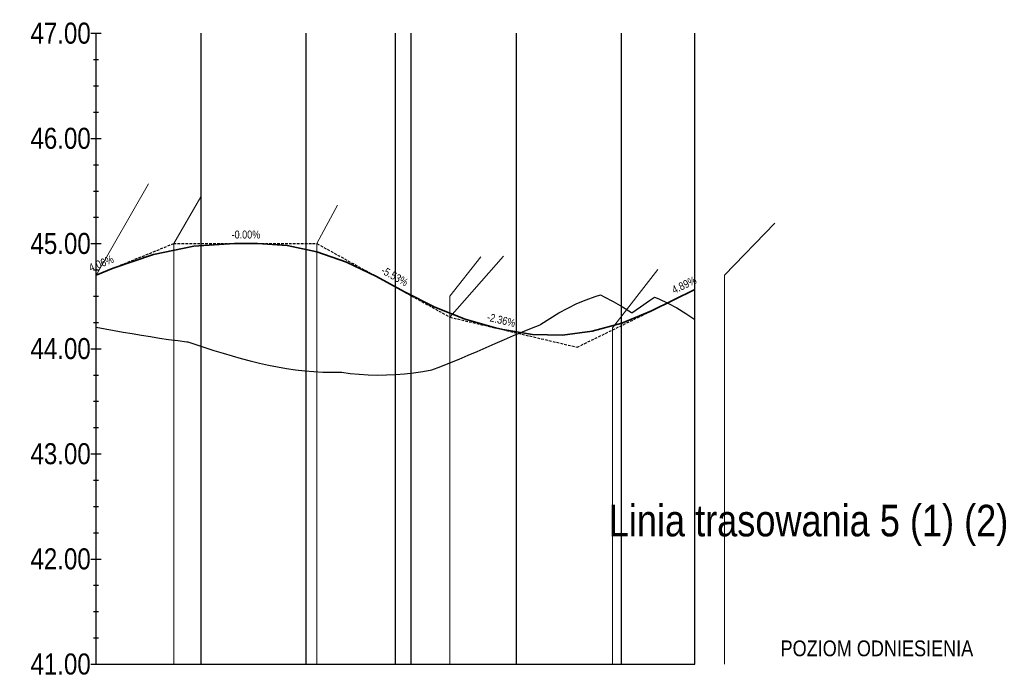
# Model space of a CAD drawing. Header units: metres. Extents: x 0 to 5465380, y 0 to 5925815.
# Tile 124 of 141: x 5464205 to 5464299, y 5925410 to 5925472. Entities that reach past the tile are written whole.
import ezdxf

# ---------------------------------------------------------------- set-up
doc = ezdxf.new("R2010")
doc.units = ezdxf.units.M
doc.linetypes.add('HIDDEN', pattern=[0.375, 0.25, -0.125])
doc.layers.add('$DR - spadki nawierzchni', color=250, linetype='Continuous', lineweight=0)
for name, color, linetype in [('AecObjExplode_rys 1_Vport_D5A', 7, 'Continuous'), ('AecObjExplode_rys 3_Vport_DDD', 7, 'Continuous'), ('AecObjExplode_rys 4_Vport_E22', 7, 'Continuous'), ('C-DROGI-PROFILE', 7, 'Continuous'), ('C-DROGI-PROFILE-ETYKIETY', 7, 'Continuous'), ('C-DROGI-PROFILE-WIDOKI', 7, 'Continuous')]:
    doc.layers.add(name, color=color, linetype=linetype)
doc.styles.add('ARIAL 2', font='ARIALN.TTF')

# ---------------------------------------------------------------- blocks, each defined once
blk = doc.blocks.new('AecObjExplode_rys 1_Vport_D5A')
at = {"layer": 'C-DROGI-PROFILE', "color": 7, "linetype": 'HIDDEN', "lineweight": -3}
for p, q in [((5464214.019, 5925448.19), (5464219.787, 5925450.531)), ((5464219.787, 5925450.531), (5464225.559, 5925450.531)), ((5464227.758, 5925450.531), (5464233.417, 5925450.531)), ((5464233.417, 5925450.531), (5464239.067, 5925447.404)), ((5464241.732, 5925445.93), (5464246.067, 5925443.531)), ((5464258.181, 5925440.677), (5464265.256, 5925444.136)), ((5464246.067, 5925443.531), (5464250.407, 5925442.509)), ((5464251.099, 5925442.346), (5464258.181, 5925440.677))]:
    blk.add_line(p, q, dxfattribs=at)
at = {"layer": 'C-DROGI-PROFILE', "color": 190, "linetype": 'Continuous', "lineweight": 35}
for p, q in [((5464225.559, 5925450.531), (5464227.758, 5925450.531)), ((5464212.395, 5925447.531), (5464214.019, 5925448.19)), ((5464239.067, 5925447.404), (5464241.732, 5925445.93)), ((5464265.256, 5925444.136), (5464269.382, 5925446.153)), ((5464250.407, 5925442.509), (5464251.099, 5925442.346))]:
    blk.add_line(p, q, dxfattribs=at)
at = {"layer": 'C-DROGI-PROFILE', "color": 94, "linetype": 'Continuous', "lineweight": -3}
for p, q in [((5464258.157, 5925444.82), (5464259.02, 5925445.188)), ((5464259.02, 5925445.188), (5464259.884, 5925445.5)), ((5464259.884, 5925445.5), (5464260.398, 5925445.651)), ((5464260.398, 5925445.651), (5464260.747, 5925445.48)), ((5464260.747, 5925445.48), (5464261.611, 5925445.016)), ((5464261.611, 5925445.016), (5464262.474, 5925444.513)), ((5464264.201, 5925444.52), (5464265.064, 5925445.109)), ((5464265.064, 5925445.109), (5464265.534, 5925445.429)), ((5464265.534, 5925445.429), (5464265.928, 5925445.274)), ((5464265.928, 5925445.274), (5464266.791, 5925444.87)), ((5464256.43, 5925443.931), (5464257.294, 5925444.4)), ((5464257.294, 5925444.4), (5464258.157, 5925444.82)), ((5464262.474, 5925444.513), (5464263.338, 5925443.978)), ((5464263.369, 5925443.957), (5464264.201, 5925444.52)), ((5464266.791, 5925444.87), (5464267.655, 5925444.407)), ((5464267.655, 5925444.407), (5464268.518, 5925443.888)), ((5464254.703, 5925442.861), (5464255.567, 5925443.417)), ((5464255.567, 5925443.417), (5464256.43, 5925443.931)), ((5464263.338, 5925443.978), (5464263.369, 5925443.957)), ((5464268.518, 5925443.888), (5464269.382, 5925443.319)), ((5464212.395, 5925442.572), (5464213.259, 5925442.418)), ((5464213.259, 5925442.418), (5464214.122, 5925442.265)), ((5464214.122, 5925442.265), (5464214.986, 5925442.113)), ((5464252.976, 5925442.146), (5464253.84, 5925442.501)), ((5464253.84, 5925442.501), (5464254.638, 5925442.816)), ((5464254.638, 5925442.816), (5464254.703, 5925442.861)), ((5464214.986, 5925442.113), (5464215.849, 5925441.964)), ((5464215.849, 5925441.964), (5464216.712, 5925441.819)), ((5464216.712, 5925441.819), (5464217.576, 5925441.68)), ((5464217.576, 5925441.68), (5464218.439, 5925441.546)), ((5464218.439, 5925441.546), (5464219.303, 5925441.42)), ((5464219.303, 5925441.42), (5464220.166, 5925441.303)), ((5464220.166, 5925441.303), (5464221.03, 5925441.195)), ((5464250.386, 5925441.031), (5464251.25, 5925441.409)), ((5464251.25, 5925441.409), (5464252.113, 5925441.781)), ((5464252.113, 5925441.781), (5464252.976, 5925442.146)), ((5464221.03, 5925441.195), (5464221.131, 5925441.183)), ((5464221.131, 5925441.183), (5464221.893, 5925440.929)), ((5464221.893, 5925440.929), (5464222.756, 5925440.646)), ((5464222.756, 5925440.646), (5464223.62, 5925440.37)), ((5464223.62, 5925440.37), (5464224.483, 5925440.102)), ((5464248.659, 5925440.276), (5464249.523, 5925440.653)), ((5464249.523, 5925440.653), (5464250.386, 5925441.031)), ((5464224.483, 5925440.102), (5464225.347, 5925439.847)), ((5464225.347, 5925439.847), (5464226.21, 5925439.604)), ((5464226.21, 5925439.604), (5464227.074, 5925439.378)), ((5464227.074, 5925439.378), (5464227.937, 5925439.168)), ((5464246.069, 5925439.186), (5464246.932, 5925439.539)), ((5464246.932, 5925439.539), (5464247.796, 5925439.904)), ((5464247.796, 5925439.904), (5464248.659, 5925440.276)), ((5464227.937, 5925439.168), (5464228.8, 5925438.978)), ((5464228.8, 5925438.978), (5464229.664, 5925438.808)), ((5464229.664, 5925438.808), (5464230.527, 5925438.66)), ((5464230.527, 5925438.66), (5464231.391, 5925438.535)), ((5464231.391, 5925438.535), (5464232.254, 5925438.435)), ((5464243.479, 5925438.367), (5464244.339, 5925438.522)), ((5464244.339, 5925438.522), (5464244.342, 5925438.523)), ((5464244.342, 5925438.523), (5464245.206, 5925438.846)), ((5464245.206, 5925438.846), (5464246.069, 5925439.186)), ((5464232.254, 5925438.435), (5464233.118, 5925438.359)), ((5464233.118, 5925438.359), (5464233.981, 5925438.309)), ((5464233.981, 5925438.309), (5464234.844, 5925438.286)), ((5464234.844, 5925438.286), (5464235.708, 5925438.288)), ((5464235.708, 5925438.288), (5464235.784, 5925438.291)), ((5464235.784, 5925438.291), (5464236.571, 5925438.188)), ((5464236.571, 5925438.188), (5464237.435, 5925438.104)), ((5464237.435, 5925438.104), (5464238.298, 5925438.051)), ((5464238.298, 5925438.051), (5464239.162, 5925438.028)), ((5464239.162, 5925438.028), (5464240.025, 5925438.035)), ((5464240.025, 5925438.035), (5464240.888, 5925438.074)), ((5464240.888, 5925438.074), (5464241.752, 5925438.142)), ((5464241.752, 5925438.142), (5464242.615, 5925438.24)), ((5464242.615, 5925438.24), (5464243.479, 5925438.367))]:
    blk.add_line(p, q, dxfattribs=at)
at = {"layer": 'C-DROGI-PROFILE', "color": 4, "linetype": 'Continuous', "lineweight": 35}
for points in [[(5464214.019, 5925448.19), (5464217.864, 5925449.49), (5464221.711, 5925450.271), (5464225.559, 5925450.531)], [(5464227.758, 5925450.531), (5464230.587, 5925450.336), (5464233.415, 5925449.749), (5464236.242, 5925448.772), (5464239.067, 5925447.404)], [(5464241.732, 5925445.93), (5464244.623, 5925444.483), (5464247.514, 5925443.343), (5464250.407, 5925442.509)], [(5464251.099, 5925442.346), (5464253.931, 5925441.884), (5464256.763, 5925441.832), (5464259.595, 5925442.19), (5464262.426, 5925442.958), (5464265.256, 5925444.136)]]:
    blk.add_lwpolyline(points, dxfattribs=at)
at = {"layer": 'C-DROGI-PROFILE-WIDOKI', "color": 7, "linetype": 'Continuous', "lineweight": -3}
for p, q in [((5464211.895, 5925470.531), (5464212.895, 5925470.531)), ((5464212.395, 5925410.531), (5464212.395, 5925470.531)), ((5464222.395, 5925410.531), (5464222.395, 5925470.531)), ((5464232.395, 5925410.531), (5464232.395, 5925470.531)), ((5464242.395, 5925410.531), (5464242.395, 5925470.531)), ((5464252.395, 5925410.531), (5464252.395, 5925470.531)), ((5464262.395, 5925410.531), (5464262.395, 5925470.531)), ((5464269.382, 5925410.531), (5464269.382, 5925470.531)), ((5464212.145, 5925468.031), (5464212.645, 5925468.031)), ((5464212.145, 5925465.531), (5464212.645, 5925465.531)), ((5464212.145, 5925463.031), (5464212.645, 5925463.031)), ((5464211.895, 5925460.531), (5464212.895, 5925460.531)), ((5464212.145, 5925458.031), (5464212.645, 5925458.031)), ((5464212.145, 5925455.531), (5464212.645, 5925455.531)), ((5464212.145, 5925453.031), (5464212.645, 5925453.031)), ((5464211.895, 5925450.531), (5464212.895, 5925450.531)), ((5464212.145, 5925448.031), (5464212.645, 5925448.031)), ((5464212.145, 5925445.531), (5464212.645, 5925445.531)), ((5464212.145, 5925443.031), (5464212.645, 5925443.031)), ((5464211.895, 5925440.531), (5464212.895, 5925440.531)), ((5464212.145, 5925438.031), (5464212.645, 5925438.031)), ((5464212.145, 5925435.531), (5464212.645, 5925435.531)), ((5464212.145, 5925433.031), (5464212.645, 5925433.031)), ((5464211.895, 5925430.531), (5464212.895, 5925430.531)), ((5464212.145, 5925428.031), (5464212.645, 5925428.031)), ((5464212.145, 5925425.531), (5464212.645, 5925425.531)), ((5464212.145, 5925423.031), (5464212.645, 5925423.031)), ((5464211.895, 5925420.531), (5464212.895, 5925420.531)), ((5464212.145, 5925418.031), (5464212.645, 5925418.031)), ((5464212.145, 5925415.531), (5464212.645, 5925415.531)), ((5464212.145, 5925413.031), (5464212.645, 5925413.031)), ((5464211.895, 5925410.531), (5464269.382, 5925410.531))]:
    blk.add_line(p, q, dxfattribs=at)
at = {"layer": 'C-DROGI-PROFILE-WIDOKI', "color": 8, "linetype": 'Continuous', "lineweight": -3}
for p, q in [((5464212.395, 5925410.531), (5464212.395, 5925470.531)), ((5464240.888, 5925410.531), (5464240.888, 5925470.531)), ((5464269.382, 5925410.531), (5464269.382, 5925470.531))]:
    blk.add_line(p, q, dxfattribs=at)
at = {"layer": 'C-DROGI-PROFILE-ETYKIETY', "color": 7, "linetype": 'Continuous', "lineweight": -3, "insert": (5464226.658, 5925451.006), "char_height": 0.75, "attachment_point": 8, "style": 'ARIAL 2'}
blk.add_mtext('-0.00%', dxfattribs=at)
at = {"layer": 'C-DROGI-PROFILE-ETYKIETY', "color": 7, "linetype": 'Continuous', "lineweight": -3, "char_height": 0.75, "attachment_point": 8, "style": 'ARIAL 2'}
for s, insert, rotation in [('4.06%', (5464213.029, 5925448.301), 22.09164), ('-5.53%', (5464240.63, 5925447.083), 331.04215), ('4.89%', (5464268.519, 5925446.26), 26.053), ('-2.36%', (5464250.862, 5925442.889), 346.74486)]:
    blk.add_mtext(s, dxfattribs=dict(at, insert=insert, rotation=rotation))
at = {"layer": 'C-DROGI-PROFILE-WIDOKI', "color": 7, "linetype": 'Continuous', "lineweight": -3, "style": 'ARIAL 2'}
for s, insert, char_height, attachment_point in [('47.00', (5464211.895, 5925470.531), 2, 6), ('46.00', (5464211.895, 5925460.531), 2, 6), ('45.00', (5464211.895, 5925450.531), 2, 6), ('44.00', (5464211.895, 5925440.531), 2, 6), ('43.00', (5464211.895, 5925430.531), 2, 6), ('Linia trasowania 5 (1) (2)', (5464299.19, 5925421.783), 3, 9), ('42.00', (5464211.895, 5925420.531), 2, 6), ('POZIOM ODNIESIENIA', (5464286.69, 5925412.783), 1.5, 2), ('41.00', (5464211.895, 5925410.531), 2, 6)]:
    blk.add_mtext(s, dxfattribs=dict(at, insert=insert, char_height=char_height, attachment_point=attachment_point))
blk = doc.blocks.new('AecObjExplode_rys 4_Vport_E22')
at = {"layer": 'C-DROGI-PROFILE', "color": 7, "linetype": 'HIDDEN', "lineweight": -3}
for p, q in [((5464214.019, 5925448.19), (5464219.787, 5925450.531)), ((5464219.787, 5925450.531), (5464225.559, 5925450.531)), ((5464227.758, 5925450.531), (5464233.417, 5925450.531)), ((5464233.417, 5925450.531), (5464239.067, 5925447.404)), ((5464241.732, 5925445.93), (5464246.067, 5925443.531)), ((5464258.181, 5925440.677), (5464265.256, 5925444.136)), ((5464246.067, 5925443.531), (5464250.407, 5925442.509)), ((5464251.099, 5925442.346), (5464258.181, 5925440.677))]:
    blk.add_line(p, q, dxfattribs=at)
at = {"layer": 'C-DROGI-PROFILE', "color": 190, "linetype": 'Continuous', "lineweight": 35}
for p, q in [((5464225.559, 5925450.531), (5464227.758, 5925450.531)), ((5464212.395, 5925447.531), (5464214.019, 5925448.19)), ((5464239.067, 5925447.404), (5464241.732, 5925445.93)), ((5464265.256, 5925444.136), (5464269.382, 5925446.153)), ((5464250.407, 5925442.509), (5464251.099, 5925442.346))]:
    blk.add_line(p, q, dxfattribs=at)
at = {"layer": 'C-DROGI-PROFILE', "color": 94, "linetype": 'Continuous', "lineweight": -3}
for p, q in [((5464258.157, 5925444.82), (5464259.02, 5925445.188)), ((5464259.02, 5925445.188), (5464259.884, 5925445.5)), ((5464259.884, 5925445.5), (5464260.398, 5925445.651)), ((5464260.398, 5925445.651), (5464260.747, 5925445.48)), ((5464260.747, 5925445.48), (5464261.611, 5925445.016)), ((5464261.611, 5925445.016), (5464262.474, 5925444.513)), ((5464264.201, 5925444.52), (5464265.064, 5925445.109)), ((5464265.064, 5925445.109), (5464265.534, 5925445.429)), ((5464265.534, 5925445.429), (5464265.928, 5925445.274)), ((5464265.928, 5925445.274), (5464266.791, 5925444.87)), ((5464256.43, 5925443.931), (5464257.294, 5925444.4)), ((5464257.294, 5925444.4), (5464258.157, 5925444.82)), ((5464262.474, 5925444.513), (5464263.338, 5925443.978)), ((5464263.369, 5925443.957), (5464264.201, 5925444.52)), ((5464266.791, 5925444.87), (5464267.655, 5925444.407)), ((5464267.655, 5925444.407), (5464268.518, 5925443.888)), ((5464254.703, 5925442.861), (5464255.567, 5925443.417)), ((5464255.567, 5925443.417), (5464256.43, 5925443.931)), ((5464263.338, 5925443.978), (5464263.369, 5925443.957)), ((5464268.518, 5925443.888), (5464269.382, 5925443.319)), ((5464212.395, 5925442.572), (5464213.259, 5925442.418)), ((5464213.259, 5925442.418), (5464214.122, 5925442.265)), ((5464214.122, 5925442.265), (5464214.986, 5925442.113)), ((5464252.976, 5925442.146), (5464253.84, 5925442.501)), ((5464253.84, 5925442.501), (5464254.638, 5925442.816)), ((5464254.638, 5925442.816), (5464254.703, 5925442.861)), ((5464214.986, 5925442.113), (5464215.849, 5925441.964)), ((5464215.849, 5925441.964), (5464216.712, 5925441.819)), ((5464216.712, 5925441.819), (5464217.576, 5925441.68)), ((5464217.576, 5925441.68), (5464218.439, 5925441.546)), ((5464218.439, 5925441.546), (5464219.303, 5925441.42)), ((5464219.303, 5925441.42), (5464220.166, 5925441.303)), ((5464220.166, 5925441.303), (5464221.03, 5925441.195)), ((5464250.386, 5925441.031), (5464251.25, 5925441.409)), ((5464251.25, 5925441.409), (5464252.113, 5925441.781)), ((5464252.113, 5925441.781), (5464252.976, 5925442.146)), ((5464221.03, 5925441.195), (5464221.131, 5925441.183)), ((5464221.131, 5925441.183), (5464221.893, 5925440.929)), ((5464221.893, 5925440.929), (5464222.756, 5925440.646)), ((5464222.756, 5925440.646), (5464223.62, 5925440.37)), ((5464223.62, 5925440.37), (5464224.483, 5925440.102)), ((5464248.659, 5925440.276), (5464249.523, 5925440.653)), ((5464249.523, 5925440.653), (5464250.386, 5925441.031)), ((5464224.483, 5925440.102), (5464225.347, 5925439.847)), ((5464225.347, 5925439.847), (5464226.21, 5925439.604)), ((5464226.21, 5925439.604), (5464227.074, 5925439.378)), ((5464227.074, 5925439.378), (5464227.937, 5925439.168)), ((5464246.069, 5925439.186), (5464246.932, 5925439.539)), ((5464246.932, 5925439.539), (5464247.796, 5925439.904)), ((5464247.796, 5925439.904), (5464248.659, 5925440.276)), ((5464227.937, 5925439.168), (5464228.8, 5925438.978)), ((5464228.8, 5925438.978), (5464229.664, 5925438.808)), ((5464229.664, 5925438.808), (5464230.527, 5925438.66)), ((5464230.527, 5925438.66), (5464231.391, 5925438.535)), ((5464231.391, 5925438.535), (5464232.254, 5925438.435)), ((5464243.479, 5925438.367), (5464244.339, 5925438.522)), ((5464244.339, 5925438.522), (5464244.342, 5925438.523)), ((5464244.342, 5925438.523), (5464245.206, 5925438.846)), ((5464245.206, 5925438.846), (5464246.069, 5925439.186)), ((5464232.254, 5925438.435), (5464233.118, 5925438.359)), ((5464233.118, 5925438.359), (5464233.981, 5925438.309)), ((5464233.981, 5925438.309), (5464234.844, 5925438.286)), ((5464234.844, 5925438.286), (5464235.708, 5925438.288)), ((5464235.708, 5925438.288), (5464235.784, 5925438.291)), ((5464235.784, 5925438.291), (5464236.571, 5925438.188)), ((5464236.571, 5925438.188), (5464237.435, 5925438.104)), ((5464237.435, 5925438.104), (5464238.298, 5925438.051)), ((5464238.298, 5925438.051), (5464239.162, 5925438.028)), ((5464239.162, 5925438.028), (5464240.025, 5925438.035)), ((5464240.025, 5925438.035), (5464240.888, 5925438.074)), ((5464240.888, 5925438.074), (5464241.752, 5925438.142)), ((5464241.752, 5925438.142), (5464242.615, 5925438.24)), ((5464242.615, 5925438.24), (5464243.479, 5925438.367))]:
    blk.add_line(p, q, dxfattribs=at)
at = {"layer": 'C-DROGI-PROFILE', "color": 4, "linetype": 'Continuous', "lineweight": 35}
for points in [[(5464214.019, 5925448.19), (5464217.864, 5925449.49), (5464221.711, 5925450.271), (5464225.559, 5925450.531)], [(5464227.758, 5925450.531), (5464230.587, 5925450.336), (5464233.415, 5925449.749), (5464236.242, 5925448.772), (5464239.067, 5925447.404)], [(5464241.732, 5925445.93), (5464244.623, 5925444.483), (5464247.514, 5925443.343), (5464250.407, 5925442.509)], [(5464251.099, 5925442.346), (5464253.931, 5925441.884), (5464256.763, 5925441.832), (5464259.595, 5925442.19), (5464262.426, 5925442.958), (5464265.256, 5925444.136)]]:
    blk.add_lwpolyline(points, dxfattribs=at)
at = {"layer": 'C-DROGI-PROFILE-WIDOKI', "color": 7, "linetype": 'Continuous', "lineweight": -3}
for p, q in [((5464211.895, 5925470.531), (5464212.895, 5925470.531)), ((5464212.395, 5925410.531), (5464212.395, 5925470.531)), ((5464222.395, 5925410.531), (5464222.395, 5925470.531)), ((5464232.395, 5925410.531), (5464232.395, 5925470.531)), ((5464242.395, 5925410.531), (5464242.395, 5925470.531)), ((5464252.395, 5925410.531), (5464252.395, 5925470.531)), ((5464262.395, 5925410.531), (5464262.395, 5925470.531)), ((5464269.382, 5925410.531), (5464269.382, 5925470.531)), ((5464212.145, 5925468.031), (5464212.645, 5925468.031)), ((5464212.145, 5925465.531), (5464212.645, 5925465.531)), ((5464212.145, 5925463.031), (5464212.645, 5925463.031)), ((5464211.895, 5925460.531), (5464212.895, 5925460.531)), ((5464212.145, 5925458.031), (5464212.645, 5925458.031)), ((5464212.145, 5925455.531), (5464212.645, 5925455.531)), ((5464212.145, 5925453.031), (5464212.645, 5925453.031)), ((5464211.895, 5925450.531), (5464212.895, 5925450.531)), ((5464212.145, 5925448.031), (5464212.645, 5925448.031)), ((5464212.145, 5925445.531), (5464212.645, 5925445.531)), ((5464212.145, 5925443.031), (5464212.645, 5925443.031)), ((5464211.895, 5925440.531), (5464212.895, 5925440.531)), ((5464212.145, 5925438.031), (5464212.645, 5925438.031)), ((5464212.145, 5925435.531), (5464212.645, 5925435.531)), ((5464212.145, 5925433.031), (5464212.645, 5925433.031)), ((5464211.895, 5925430.531), (5464212.895, 5925430.531)), ((5464212.145, 5925428.031), (5464212.645, 5925428.031)), ((5464212.145, 5925425.531), (5464212.645, 5925425.531)), ((5464212.145, 5925423.031), (5464212.645, 5925423.031)), ((5464211.895, 5925420.531), (5464212.895, 5925420.531)), ((5464212.145, 5925418.031), (5464212.645, 5925418.031)), ((5464212.145, 5925415.531), (5464212.645, 5925415.531)), ((5464212.145, 5925413.031), (5464212.645, 5925413.031)), ((5464211.895, 5925410.531), (5464269.382, 5925410.531))]:
    blk.add_line(p, q, dxfattribs=at)
at = {"layer": 'C-DROGI-PROFILE-WIDOKI', "color": 8, "linetype": 'Continuous', "lineweight": -3}
for p, q in [((5464212.395, 5925410.531), (5464212.395, 5925470.531)), ((5464240.888, 5925410.531), (5464240.888, 5925470.531)), ((5464269.382, 5925410.531), (5464269.382, 5925470.531))]:
    blk.add_line(p, q, dxfattribs=at)
at = {"layer": 'C-DROGI-PROFILE-ETYKIETY', "color": 7, "linetype": 'Continuous', "lineweight": -3, "insert": (5464226.658, 5925451.006), "char_height": 0.75, "attachment_point": 8, "style": 'ARIAL 2'}
blk.add_mtext('-0.00%', dxfattribs=at)
at = {"layer": 'C-DROGI-PROFILE-ETYKIETY', "color": 7, "linetype": 'Continuous', "lineweight": -3, "char_height": 0.75, "attachment_point": 8, "style": 'ARIAL 2'}
for s, insert, rotation in [('4.06%', (5464213.029, 5925448.301), 22.09164), ('-5.53%', (5464240.63, 5925447.083), 331.04215), ('4.89%', (5464268.519, 5925446.26), 26.053), ('-2.36%', (5464250.862, 5925442.889), 346.74486)]:
    blk.add_mtext(s, dxfattribs=dict(at, insert=insert, rotation=rotation))
at = {"layer": 'C-DROGI-PROFILE-WIDOKI', "color": 7, "linetype": 'Continuous', "lineweight": -3, "style": 'ARIAL 2'}
for s, insert, char_height, attachment_point in [('47.00', (5464211.895, 5925470.531), 2, 6), ('46.00', (5464211.895, 5925460.531), 2, 6), ('45.00', (5464211.895, 5925450.531), 2, 6), ('44.00', (5464211.895, 5925440.531), 2, 6), ('43.00', (5464211.895, 5925430.531), 2, 6), ('Linia trasowania 5 (1) (2)', (5464299.19, 5925421.783), 3, 9), ('42.00', (5464211.895, 5925420.531), 2, 6), ('POZIOM ODNIESIENIA', (5464286.69, 5925412.783), 1.5, 2), ('41.00', (5464211.895, 5925410.531), 2, 6)]:
    blk.add_mtext(s, dxfattribs=dict(at, insert=insert, char_height=char_height, attachment_point=attachment_point))
blk = doc.blocks.new('AecObjExplode_rys 3_Vport_DDD')
at = {"layer": 'C-DROGI-PROFILE', "color": 7, "linetype": 'HIDDEN', "lineweight": -3}
for p, q in [((5464214.019, 5925448.19), (5464219.787, 5925450.531)), ((5464219.787, 5925450.531), (5464225.559, 5925450.531)), ((5464227.758, 5925450.531), (5464233.417, 5925450.531)), ((5464233.417, 5925450.531), (5464239.067, 5925447.404)), ((5464241.732, 5925445.93), (5464246.067, 5925443.531)), ((5464258.181, 5925440.677), (5464265.256, 5925444.136)), ((5464246.067, 5925443.531), (5464250.407, 5925442.509)), ((5464251.099, 5925442.346), (5464258.181, 5925440.677))]:
    blk.add_line(p, q, dxfattribs=at)
at = {"layer": 'C-DROGI-PROFILE', "color": 190, "linetype": 'Continuous', "lineweight": 35}
for p, q in [((5464225.559, 5925450.531), (5464227.758, 5925450.531)), ((5464212.395, 5925447.531), (5464214.019, 5925448.19)), ((5464239.067, 5925447.404), (5464241.732, 5925445.93)), ((5464265.256, 5925444.136), (5464269.382, 5925446.153)), ((5464250.407, 5925442.509), (5464251.099, 5925442.346))]:
    blk.add_line(p, q, dxfattribs=at)
at = {"layer": 'C-DROGI-PROFILE', "color": 94, "linetype": 'Continuous', "lineweight": -3}
for p, q in [((5464258.157, 5925444.82), (5464259.02, 5925445.188)), ((5464259.02, 5925445.188), (5464259.884, 5925445.5)), ((5464259.884, 5925445.5), (5464260.398, 5925445.651)), ((5464260.398, 5925445.651), (5464260.747, 5925445.48)), ((5464260.747, 5925445.48), (5464261.611, 5925445.016)), ((5464261.611, 5925445.016), (5464262.474, 5925444.513)), ((5464264.201, 5925444.52), (5464265.064, 5925445.109)), ((5464265.064, 5925445.109), (5464265.534, 5925445.429)), ((5464265.534, 5925445.429), (5464265.928, 5925445.274)), ((5464265.928, 5925445.274), (5464266.791, 5925444.87)), ((5464256.43, 5925443.931), (5464257.294, 5925444.4)), ((5464257.294, 5925444.4), (5464258.157, 5925444.82)), ((5464262.474, 5925444.513), (5464263.338, 5925443.978)), ((5464263.369, 5925443.957), (5464264.201, 5925444.52)), ((5464266.791, 5925444.87), (5464267.655, 5925444.407)), ((5464267.655, 5925444.407), (5464268.518, 5925443.888)), ((5464254.703, 5925442.861), (5464255.567, 5925443.417)), ((5464255.567, 5925443.417), (5464256.43, 5925443.931)), ((5464263.338, 5925443.978), (5464263.369, 5925443.957)), ((5464268.518, 5925443.888), (5464269.382, 5925443.319)), ((5464212.395, 5925442.572), (5464213.259, 5925442.418)), ((5464213.259, 5925442.418), (5464214.122, 5925442.265)), ((5464214.122, 5925442.265), (5464214.986, 5925442.113)), ((5464252.976, 5925442.146), (5464253.84, 5925442.501)), ((5464253.84, 5925442.501), (5464254.638, 5925442.816)), ((5464254.638, 5925442.816), (5464254.703, 5925442.861)), ((5464214.986, 5925442.113), (5464215.849, 5925441.964)), ((5464215.849, 5925441.964), (5464216.712, 5925441.819)), ((5464216.712, 5925441.819), (5464217.576, 5925441.68)), ((5464217.576, 5925441.68), (5464218.439, 5925441.546)), ((5464218.439, 5925441.546), (5464219.303, 5925441.42)), ((5464219.303, 5925441.42), (5464220.166, 5925441.303)), ((5464220.166, 5925441.303), (5464221.03, 5925441.195)), ((5464250.386, 5925441.031), (5464251.25, 5925441.409)), ((5464251.25, 5925441.409), (5464252.113, 5925441.781)), ((5464252.113, 5925441.781), (5464252.976, 5925442.146)), ((5464221.03, 5925441.195), (5464221.131, 5925441.183)), ((5464221.131, 5925441.183), (5464221.893, 5925440.929)), ((5464221.893, 5925440.929), (5464222.756, 5925440.646)), ((5464222.756, 5925440.646), (5464223.62, 5925440.37)), ((5464223.62, 5925440.37), (5464224.483, 5925440.102)), ((5464248.659, 5925440.276), (5464249.523, 5925440.653)), ((5464249.523, 5925440.653), (5464250.386, 5925441.031)), ((5464224.483, 5925440.102), (5464225.347, 5925439.847)), ((5464225.347, 5925439.847), (5464226.21, 5925439.604)), ((5464226.21, 5925439.604), (5464227.074, 5925439.378)), ((5464227.074, 5925439.378), (5464227.937, 5925439.168)), ((5464246.069, 5925439.186), (5464246.932, 5925439.539)), ((5464246.932, 5925439.539), (5464247.796, 5925439.904)), ((5464247.796, 5925439.904), (5464248.659, 5925440.276)), ((5464227.937, 5925439.168), (5464228.8, 5925438.978)), ((5464228.8, 5925438.978), (5464229.664, 5925438.808)), ((5464229.664, 5925438.808), (5464230.527, 5925438.66)), ((5464230.527, 5925438.66), (5464231.391, 5925438.535)), ((5464231.391, 5925438.535), (5464232.254, 5925438.435)), ((5464243.479, 5925438.367), (5464244.339, 5925438.522)), ((5464244.339, 5925438.522), (5464244.342, 5925438.523)), ((5464244.342, 5925438.523), (5464245.206, 5925438.846)), ((5464245.206, 5925438.846), (5464246.069, 5925439.186)), ((5464232.254, 5925438.435), (5464233.118, 5925438.359)), ((5464233.118, 5925438.359), (5464233.981, 5925438.309)), ((5464233.981, 5925438.309), (5464234.844, 5925438.286)), ((5464234.844, 5925438.286), (5464235.708, 5925438.288)), ((5464235.708, 5925438.288), (5464235.784, 5925438.291)), ((5464235.784, 5925438.291), (5464236.571, 5925438.188)), ((5464236.571, 5925438.188), (5464237.435, 5925438.104)), ((5464237.435, 5925438.104), (5464238.298, 5925438.051)), ((5464238.298, 5925438.051), (5464239.162, 5925438.028)), ((5464239.162, 5925438.028), (5464240.025, 5925438.035)), ((5464240.025, 5925438.035), (5464240.888, 5925438.074)), ((5464240.888, 5925438.074), (5464241.752, 5925438.142)), ((5464241.752, 5925438.142), (5464242.615, 5925438.24)), ((5464242.615, 5925438.24), (5464243.479, 5925438.367))]:
    blk.add_line(p, q, dxfattribs=at)
at = {"layer": 'C-DROGI-PROFILE', "color": 4, "linetype": 'Continuous', "lineweight": 35}
for points in [[(5464214.019, 5925448.19), (5464217.864, 5925449.49), (5464221.711, 5925450.271), (5464225.559, 5925450.531)], [(5464227.758, 5925450.531), (5464230.587, 5925450.336), (5464233.415, 5925449.749), (5464236.242, 5925448.772), (5464239.067, 5925447.404)], [(5464241.732, 5925445.93), (5464244.623, 5925444.483), (5464247.514, 5925443.343), (5464250.407, 5925442.509)], [(5464251.099, 5925442.346), (5464253.931, 5925441.884), (5464256.763, 5925441.832), (5464259.595, 5925442.19), (5464262.426, 5925442.958), (5464265.256, 5925444.136)]]:
    blk.add_lwpolyline(points, dxfattribs=at)
at = {"layer": 'C-DROGI-PROFILE-WIDOKI', "color": 7, "linetype": 'Continuous', "lineweight": -3}
for p, q in [((5464211.895, 5925470.531), (5464212.895, 5925470.531)), ((5464212.395, 5925410.531), (5464212.395, 5925470.531)), ((5464222.395, 5925410.531), (5464222.395, 5925470.531)), ((5464232.395, 5925410.531), (5464232.395, 5925470.531)), ((5464242.395, 5925410.531), (5464242.395, 5925470.531)), ((5464252.395, 5925410.531), (5464252.395, 5925470.531)), ((5464262.395, 5925410.531), (5464262.395, 5925470.531)), ((5464269.382, 5925410.531), (5464269.382, 5925470.531)), ((5464212.145, 5925468.031), (5464212.645, 5925468.031)), ((5464212.145, 5925465.531), (5464212.645, 5925465.531)), ((5464212.145, 5925463.031), (5464212.645, 5925463.031)), ((5464211.895, 5925460.531), (5464212.895, 5925460.531)), ((5464212.145, 5925458.031), (5464212.645, 5925458.031)), ((5464212.145, 5925455.531), (5464212.645, 5925455.531)), ((5464212.145, 5925453.031), (5464212.645, 5925453.031)), ((5464211.895, 5925450.531), (5464212.895, 5925450.531)), ((5464212.145, 5925448.031), (5464212.645, 5925448.031)), ((5464212.145, 5925445.531), (5464212.645, 5925445.531)), ((5464212.145, 5925443.031), (5464212.645, 5925443.031)), ((5464211.895, 5925440.531), (5464212.895, 5925440.531)), ((5464212.145, 5925438.031), (5464212.645, 5925438.031)), ((5464212.145, 5925435.531), (5464212.645, 5925435.531)), ((5464212.145, 5925433.031), (5464212.645, 5925433.031)), ((5464211.895, 5925430.531), (5464212.895, 5925430.531)), ((5464212.145, 5925428.031), (5464212.645, 5925428.031)), ((5464212.145, 5925425.531), (5464212.645, 5925425.531)), ((5464212.145, 5925423.031), (5464212.645, 5925423.031)), ((5464211.895, 5925420.531), (5464212.895, 5925420.531)), ((5464212.145, 5925418.031), (5464212.645, 5925418.031)), ((5464212.145, 5925415.531), (5464212.645, 5925415.531)), ((5464212.145, 5925413.031), (5464212.645, 5925413.031)), ((5464211.895, 5925410.531), (5464269.382, 5925410.531))]:
    blk.add_line(p, q, dxfattribs=at)
at = {"layer": 'C-DROGI-PROFILE-WIDOKI', "color": 8, "linetype": 'Continuous', "lineweight": -3}
for p, q in [((5464212.395, 5925410.531), (5464212.395, 5925470.531)), ((5464240.888, 5925410.531), (5464240.888, 5925470.531)), ((5464269.382, 5925410.531), (5464269.382, 5925470.531))]:
    blk.add_line(p, q, dxfattribs=at)
at = {"layer": 'C-DROGI-PROFILE-ETYKIETY', "color": 7, "linetype": 'Continuous', "lineweight": -3, "insert": (5464226.658, 5925451.006), "char_height": 0.75, "attachment_point": 8, "style": 'ARIAL 2'}
blk.add_mtext('-0.00%', dxfattribs=at)
at = {"layer": 'C-DROGI-PROFILE-ETYKIETY', "color": 7, "linetype": 'Continuous', "lineweight": -3, "char_height": 0.75, "attachment_point": 8, "style": 'ARIAL 2'}
for s, insert, rotation in [('4.06%', (5464213.029, 5925448.301), 22.09164), ('-5.53%', (5464240.63, 5925447.083), 331.04215), ('4.89%', (5464268.519, 5925446.26), 26.053), ('-2.36%', (5464250.862, 5925442.889), 346.74486)]:
    blk.add_mtext(s, dxfattribs=dict(at, insert=insert, rotation=rotation))
at = {"layer": 'C-DROGI-PROFILE-WIDOKI', "color": 7, "linetype": 'Continuous', "lineweight": -3, "style": 'ARIAL 2'}
for s, insert, char_height, attachment_point in [('47.00', (5464211.895, 5925470.531), 2, 6), ('46.00', (5464211.895, 5925460.531), 2, 6), ('45.00', (5464211.895, 5925450.531), 2, 6), ('44.00', (5464211.895, 5925440.531), 2, 6), ('43.00', (5464211.895, 5925430.531), 2, 6), ('Linia trasowania 5 (1) (2)', (5464299.19, 5925421.783), 3, 9), ('42.00', (5464211.895, 5925420.531), 2, 6), ('POZIOM ODNIESIENIA', (5464286.69, 5925412.783), 1.5, 2), ('41.00', (5464211.895, 5925410.531), 2, 6)]:
    blk.add_mtext(s, dxfattribs=dict(at, insert=insert, char_height=char_height, attachment_point=attachment_point))

msp = doc.modelspace()

# ---------------------------------------------------------------- linework, layer by layer
at = {"layer": '$DR - spadki nawierzchni'}
for p, q in [((5464212.395, 5925447.531), (5464217.381, 5925456.225)), ((5464219.787, 5925450.531), (5464222.37, 5925454.978)), ((5464233.417, 5925450.531), (5464235.377, 5925454.177)), ((5464233.417, 5925450.531), (5464235.377, 5925454.177)), ((5464272.2, 5925447.531), (5464276.966, 5925452.483)), ((5464219.787, 5925410.531), (5464219.787, 5925450.531)), ((5464233.417, 5925410.531), (5464233.417, 5925450.531)), ((5464233.417, 5925410.531), (5464233.417, 5925450.531)), ((5464246.067, 5925445.531), (5464249.007, 5925449.281)), ((5464261.524, 5925442.531), (5464265.848, 5925448.068)), ((5464212.395, 5925410.531), (5464212.395, 5925447.531)), ((5464272.2, 5925447.531), (5464272.2, 5925410.531)), ((5464246.067, 5925410.531), (5464246.067, 5925445.531)), ((5464261.524, 5925410.531), (5464261.524, 5925442.531))]:
    msp.add_line(p, q, dxfattribs=at)
at = {"layer": '$DR - spadki nawierzchni', "flags": 128}
msp.add_lwpolyline([(5464246.067, 5925410.531), (5464246.067, 5925443.531), (5464251.159, 5925449.321)], dxfattribs=at)

# ---------------------------------------------------------------- block references
at = {"layer": 'AecObjExplode_rys 1_Vport_D5A'}
msp.add_blockref('AecObjExplode_rys 1_Vport_D5A', (0, 0), dxfattribs=at)
at = {"layer": 'AecObjExplode_rys 3_Vport_DDD'}
msp.add_blockref('AecObjExplode_rys 3_Vport_DDD', (0, 0), dxfattribs=at)
at = {"layer": 'AecObjExplode_rys 4_Vport_E22'}
msp.add_blockref('AecObjExplode_rys 4_Vport_E22', (0, 0), dxfattribs=at)

doc.saveas('drawing.dxf')
